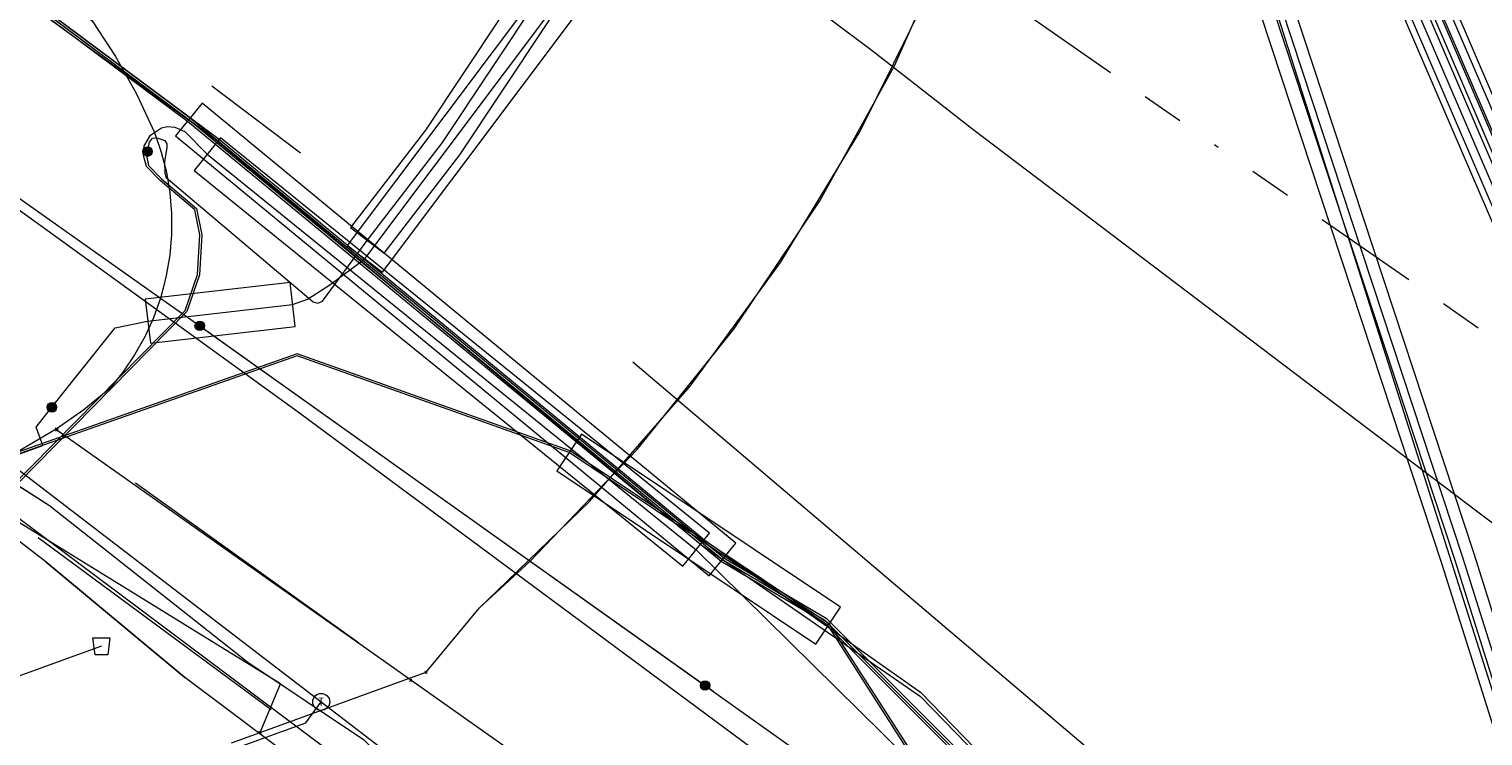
# Model space of a CAD drawing. Header units: metres. Extents: x 151922 to 154458, y 463415 to 464223.
# Tile 135 of 164: x 154259 to 154293, y 463545 to 463562. Entities that reach past the tile are written whole.
import ezdxf
from ezdxf.enums import TextEntityAlignment as Align
from ezdxf.lldxf.tags import DXFTag

# ---------------------------------------------------------------- set-up
doc = ezdxf.new("R2010")
doc.units = ezdxf.units.M
doc.linetypes.add('RI-OVERIG-SO', pattern=[17, 5, -2, 2, -2, 0, -2, 2, -2])
doc.layers.get('0').update_dxf_attribs({"lineweight": 9})
for name, color, linetype, lineweight in [('B-PV-KL-DATA-G', 90, 'KL-DATA-SO', 9), ('B-PV-KL-DATA_HULPSTUK-S', 90, 'Continuous', 9), ('B-PV-KL-DATA_KABELBED-G', 90, 'Continuous', 9), ('B-PV-KL-DATA_MANTELBUIS-G', 90, 'Continuous', 9), ('B-PV-KL-ET_HS-G', 10, 'KL-HS-SO', 9), ('B-PV-KL-ET_HS_MANTELBUIS-G', 10, 'Continuous', 9), ('B-PV-KL-ET_LS-G', 190, 'KL-LS-SO', 9), ('B-PV-KL-ET_LS_HULPSTUK-S', 190, 'Continuous', 9), ('B-PV-KL-ET_LS_KABELBED-G', 190, 'Continuous', 9), ('B-PV-KL-ET_LS_MANTELBUIS-G', 190, 'Continuous', 9), ('B-PV-KL-ET_MS-G', 130, 'KL-MS-SO', 9), ('B-PV-KL-ET_MS_MANTELBUIS-G', 130, 'Continuous', 9), ('B-PV-KL-GAS_HD-G', 30, 'KL-GAS_HD-SO', 9), ('B-PV-KL-GAS_LD-G', 50, 'KL-GAS_LD-SO', 9), ('B-PV-KL-GAS_LD_HULPSTUK-S', 50, 'Continuous', 9), ('B-PV-OG-INFO-G', 7, 'Continuous', 9), ('B-PV-RI-VRIJVERVAL-G', 210, 'RI-OVERIG-SO', 9), ('B-PV-RI-VRIJVERVAL_HULPSTUK-S', 210, 'Continuous', 9)]:
    doc.layers.add(name, color=color, linetype=linetype, lineweight=lineweight)
doc.styles.add('NLCS-ISO', font='txt')
doc.styles.get("Standard").update_dxf_attribs({"font": 'arial.ttf'})
tags = doc.linetypes.add('KL-DATA-SO', pattern='A,4,-1,[101,NLCS.SHX,S=0.5,R=0,X=0,Y=0],-1,4,-1,["D",Standard,S=1,R=0,X=-0.25,Y=-0.5],-1.5', length=12.5).pattern_tags.tags
tags[18] = DXFTag(74, 10)
tags = doc.linetypes.add('KL-GAS_HD-SO', pattern='A,4,-1,[69,NLCS.SHX,S=0.5,R=0,X=0,Y=0],-1,4,-1,["H",Standard,S=1,R=0,X=0,Y=-0.5],-2', length=13).pattern_tags.tags
tags[18] = DXFTag(74, 10)
tags = doc.linetypes.add('KL-GAS_LD-SO', pattern='A,4,-1,[69,NLCS.SHX,S=0.5,R=0,X=0,Y=0],-1,4,-1,["L",Standard,S=1,R=0,X=0.25,Y=-0.5],-2', length=13).pattern_tags.tags
tags[18] = DXFTag(74, 10)
tags = doc.linetypes.add('KL-HS-SO', pattern='A,4,-1,[103,NLCS.SHX,S=0.75,R=0,X=0,Y=0],-1,4,-1,["H",Standard,S=1,R=0,X=0,Y=-0.5],-2', length=13).pattern_tags.tags
tags[18] = DXFTag(74, 10)
tags = doc.linetypes.add('KL-LS-SO', pattern='A,4,-1,[103,NLCS.SHX,S=0.75,R=0,X=0,Y=0],-1,4,-1,["L",Standard,S=1,R=0,X=0,Y=-0.5],-2', length=13).pattern_tags.tags
tags[18] = DXFTag(74, 10)
tags = doc.linetypes.add('KL-MS-SO', pattern='A,4,-1,[103,NLCS.SHX,S=0.75,R=0,X=0,Y=0],-1,4,-1,["M",Standard,S=1,R=0,X=0,Y=-0.5],-2', length=13).pattern_tags.tags
tags[18] = DXFTag(74, 10)

# ---------------------------------------------------------------- blocks, each defined once
blk = doc.blocks.new('SKL-WTB_HULP_T STUK-SO')
at = {"color": 0, "linetype": 'ByBlock', "lineweight": 18}
blk.add_circle((0, 0), 1, dxfattribs=at)
at = {"color": 0, "linetype": 'ByBlock', "lineweight": -2, "style": 'NLCS-ISO'}
blk.add_text('T', height=1, dxfattribs=at).set_placement((0, 0), align=Align.MIDDLE_CENTER)
at = {"color": 0, "linetype": 'ByBlock', "lineweight": 18, "style": 'NLCS-ISO', "flags": 1}
for tag, p in [('TYPE', (1.5, 0)), ('LABEL', (1.5, -1.5)), ('OMSCHRIJVING', (1.5, -3))]:
    blk.add_attdef(tag, p, '', height=1, dxfattribs=at)
blk = doc.blocks.new('SKL-WTB_HULP_MOF-SO')
at = {"linetype": 'ByBlock', "lineweight": 18}
h = blk.add_hatch(color=0, dxfattribs=at)
h.dxf.hatch_style = 1
h.paths.add_polyline_path([(-0.5625, 0, 1), (0.5625, 0, 1)])
at = {"color": 0, "linetype": 'ByBlock', "lineweight": 18}
blk.add_circle((0, 0), 0.5625, dxfattribs=at)
at = {"color": 0, "linetype": 'ByBlock', "lineweight": 18, "style": 'NLCS-ISO', "flags": 1}
for tag, p in [('TYPE', (1.5, 0)), ('LABEL', (1.5, -1.5)), ('OMSCHRIJVING', (1.5, -3))]:
    blk.add_attdef(tag, p, '', height=1, dxfattribs=at)
blk = doc.blocks.new('SKL-WTB_HULP_OVERIG-SO')
at = {"color": 0, "linetype": 'ByBlock', "lineweight": 18}
for points in [[(-0.14, 0.14), (0.14, -0.14)], [(0.14, 0.14), (-0.14, -0.14)]]:
    blk.add_lwpolyline(points, dxfattribs=at)
at = {"color": 0, "linetype": 'ByBlock', "lineweight": 18, "style": 'NLCS-ISO', "flags": 1}
for tag, p in [('TYPE', (1.5, 0)), ('LABEL', (1.5, -1.5)), ('OMSCHRIJVING', (1.5, -3))]:
    blk.add_attdef(tag, p, '', height=1, dxfattribs=at)
blk = doc.blocks.new('SRI-HULP_AFVOER_OPVANG-SO')
at = {"color": 0, "linetype": 'ByBlock', "lineweight": 18}
blk.add_lwpolyline([(-0.75, -1), (-1, 1), (1, 1), (0.75, -1)], close=True, dxfattribs=at)
at = {"color": 0, "linetype": 'ByBlock', "lineweight": 18, "style": 'NLCS-ISO', "flags": 1}
for tag, p in [('TYPE', (1.5, 0)), ('LABEL', (1.5, -1.5)), ('OMSCHRIJVING', (1.5, -3))]:
    blk.add_attdef(tag, p, '', height=1, dxfattribs=at)

msp = doc.modelspace()

# ---------------------------------------------------------------- linework, layer by layer
at = {"layer": 'B-PV-KL-DATA-G', "ltscale": 0.5, "flags": 128}
for points in [[(154391.54, 463451.902), (154381.453, 463460.094), (154380.065, 463461.088), (154375.396, 463458.573), (154352.941, 463477.496), (154351.536, 463477.653), (154349.562, 463478.04), (154344.874, 463482.168), (154340.987, 463485), (154329.318, 463494.698), (154325.382, 463499.504), (154309.602, 463510.564), (154296.461, 463520.96), (154277.603, 463535.657), (154262.685, 463546.849), (154259.396, 463549.586), (154250.779, 463556.16), (154243.312, 463562.124), (154214.197, 463583.819), (154210.974, 463592.57), (154209.949, 463595.744), (154210.154, 463597.102), (154209.573, 463599.566), (154202.836, 463604.689), (154174.505, 463625.47), (154168.022, 463630.24), (154143.949, 463647.172), (154125.193, 463660.928), (154112.214, 463669.584), (154104.25, 463674.905), (154082.39, 463689.365), (154064.729, 463701.37), (154060.747, 463704.403), (154048.041, 463706.901), (154046.112, 463708.27), (154037.621, 463713.181), (154027.093, 463719.451), (154017.577, 463724.891), (154006.473, 463731.059), (153989.885, 463740.109), (153970.638, 463750.367), (153956.403, 463757.521), (153944.023, 463763.495), (153931.081, 463769.306), (153908.546, 463779.641), (153901.817, 463782.784), (153888.707, 463789.032), (153878.494, 463793.928), (153873.389, 463795.991), (153868.707, 463797.774), (153864.105, 463797.03), (153863.414, 463795.863), (153858.062, 463785.76), (153854.378, 463779.068), (153853.365, 463778.986), (153849.975, 463778.768), (153834.979, 463787.579), (153837.111, 463792.543), (153879.09, 463902.029), (153877.61, 463904.976), (153877.114, 463905.774)], [(154242.34, 463702.175), (154260.827, 463650.13), (154284.007, 463585.15), (154289.146, 463570.797), (154292.354, 463562.67), (154294.721, 463557.167), (154297.624, 463551.098), (154299.423, 463547.636), (154301.531, 463543.836), (154306.276, 463536.203), (154310.038, 463530.531), (154314.798, 463523.876), (154319.281, 463518.121), (154324.16, 463512.208), (154330.138, 463505.559), (154334.91, 463500.619), (154342.443, 463493.459), (154349.773, 463487.088), (154358.435, 463480.291), (154376.015, 463466.307), (154378.758, 463465.333), (154378.978, 463465.226), (154379.11, 463465.128), (154379.243, 463464.991), (154379.335, 463464.859), (154379.419, 463464.684), (154379.472, 463464.494), (154379.488, 463464.356), (154379.481, 463464.16), (154379.445, 463463.986), (154379.35, 463463.76), (154378.973, 463463.085), (154376.674, 463459.977), (154376.131, 463459.288), (154375.567, 463458.862), (154375.122, 463458.994), (154364.332, 463467.826), (154354.895, 463475.496), (154353.193, 463476.995), (154351.081, 463477.824), (154348.972, 463477.003), (154348.442, 463476.54), (154342.157, 463469.739), (154337.335, 463463.964), (154337.207, 463463.544), (154337.807, 463463.035)], [(154247.159, 463698.386), (154251.253, 463688.844), (154254.448, 463679.909), (154257.177, 463673.618), (154260.058, 463665.824), (154260.092, 463661.964), (154260.483, 463658.99), (154259.908, 463656.458), (154259.922, 463656.158), (154273.302, 463610.992), (154278.613, 463593.854), (154295.268, 463541.428), (154301.751, 463524.933), (154304.199, 463520.152), (154306.001, 463517.204), (154307.289, 463514.814), (154309.336, 463512.823), (154322.361, 463501.415), (154322.946, 463500.992), (154326.319, 463500.004), (154331.548, 463494.543), (154339.94, 463485.621), (154344.549, 463481.969), (154349.362, 463478.125), (154348.81, 463477.138), (154348.372, 463476.612), (154342.235, 463469.971), (154337.245, 463464.013), (154337.09, 463463.513), (154337.337, 463463.051), (154337.903, 463462.587), (154338.025, 463461.314), (154350.801, 463450.546), (154352.003, 463449.387)], [(154129.1, 463648.8), (154121.5, 463656), (154123.861, 463657.959), (154125.553, 463660.463), (154142.8, 463648.5), (154160.7, 463636), (154209.2, 463601.1), (154209.5, 463599.8), (154263.4, 463559.6), (154274.9, 463550), (154280.1, 463546.4), (154321.7, 463503.6), (154327.9, 463498.7), (154331.7, 463495.4), (154336.2, 463489.6), (154350.5, 463477.3), (154350.1, 463476.9), (154355.8, 463478.9), (154377.6, 463506.3), (154380.9, 463508.7), (154382.7, 463508.4), (154387.5, 463504.4), (154387.4, 463504.4)], [(154238.387, 463559.25), (154240.91, 463562.31), (154241.45, 463563.03), (154235.88, 463567.14), (154206.56, 463588.78), (154201.44, 463592.55), (154207.27, 463600.44), (154210.16, 463598.3), (154263.4, 463559.6), (154274.9, 463550), (154280.1, 463546.4), (154321.7, 463503.6), (154327.9, 463498.7), (154331.7, 463495.4), (154336.2, 463489.6), (154350.62, 463477.33), (154351.41, 463474.23), (154351.76, 463473.94), (154352.42, 463473.84), (154352.83, 463474.11), (154355.8, 463478.9), (154377.61, 463506.27), (154380.9, 463508.7), (154382.7, 463508.4), (154387.46, 463504.39), (154387.444, 463504.363)], [(154209.483, 463599.839), (154263.4, 463559.6), (154274.9, 463550), (154280.1, 463546.4), (154321.7, 463503.6), (154327.9, 463498.7), (154331.7, 463495.4), (154336.2, 463489.6), (154350.5, 463477.3), (154350.102, 463476.9)], [(154209.491, 463599.831), (154263.5, 463559.6), (154275, 463550.1), (154280.1, 463546.5), (154321.7, 463503.6), (154326.4, 463500), (154327.9, 463498.8), (154331.7, 463495.5), (154336.3, 463489.6), (154350.6, 463477.3), (154330.5, 463454), (154331.1, 463449), (154334.7, 463442.8), (154337.9, 463437.8), (154341.4, 463430.9), (154345.9, 463423.5), (154352.3, 463427.2), (154352, 463427.9)], [(154210.152, 463598.314), (154263.4, 463559.6), (154274.9, 463550), (154280.1, 463546.4), (154321.7, 463503.6), (154327.9, 463498.7), (154331.7, 463495.4), (154336.2, 463489.6), (154350.62, 463477.326), (154351.413, 463474.233), (154351.761, 463473.943), (154352.42, 463473.84), (154352.827, 463474.114), (154355.8, 463478.9), (154377.611, 463506.267), (154380.9, 463508.7), (154382.7, 463508.4), (154387.462, 463504.387)], [(154259.537, 463553.249), (154261.035, 463555.135), (154261.801, 463555.288), (154265.236, 463555.684), (154265.585, 463555.809), (154266.118, 463556.147), (154266.948, 463556.766), (154278.509, 463572.176), (154278.855, 463572.334), (154279.74, 463572.617), (154284.545, 463580.384), (154284.641, 463580.495), (154284.778, 463580.52), (154284.844, 463580.501), (154284.974, 463580.417), (154285.02, 463580.342), (154286.638, 463575.074)], [(154242.771, 463560.926), (154243.563, 463561.955), (154243.879, 463562.043), (154245.709, 463560.986), (154252.333, 463555.961), (154255.564, 463553.432), (154259.477, 463550.924), (154264.176, 463547.209), (154266.916, 463545.379), (154267.878, 463544.435), (154274.93, 463539.265), (154280.721, 463535.235), (154321.361, 463504.522), (154293.852, 463494.48)], [(154263.322, 463560.865), (154265.426, 463559.28)], [(154199.959, 463530.815), (154229.14, 463541.45), (154259.321, 463552.345), (154259.166, 463552.782), (154259.537, 463553.249)], [(154259.396, 463549.586), (154262.685, 463546.849)]]:
    msp.add_lwpolyline(points, dxfattribs=at)
at = {"layer": 'B-PV-KL-DATA_KABELBED-G', "ltscale": 0.5, "flags": 128}
for points in [[(154207.861, 463601.253), (154258.254, 463564.264), (154260.491, 463562.401), (154261.046, 463561.557), (154261.539, 463560.675), (154261.967, 463559.759), (154262.127, 463559.293), (154262.247, 463558.816), (154262.328, 463558.33), (154262.368, 463557.839), (154262.368, 463557.346), (154262.327, 463556.856), (154262.245, 463556.37), (154262.182, 463556.102), (154262.106, 463555.838), (154261.94, 463555.372), (154261.736, 463554.921), (154261.495, 463554.49), (154261.219, 463554.079), (154260.91, 463553.693), (154260.292, 463553.19), (154259.639, 463552.733)], [(154264.467, 463545.548), (154264.952, 463546.697), (154257.109, 463551.529), (154254.981, 463552.839), (154253.788, 463553.575), (154243.141, 463561.482), (154197.62, 463595.293), (154194.543, 463591.056), (154193.53, 463589.498), (154179.382, 463569.307), (154171.683, 463565.597), (154170.992, 463566.007), (154155.933, 463576.756)], [(154210.16, 463593.163), (154210.166, 463593.159), (154210.171, 463593.155), (154221.831, 463584.356), (154262.106, 463555.838), (154262.963, 463555.231), (154270.862, 463549.608), (154288.068, 463537.359), (154301.665, 463526.106), (154306.113, 463522.808), (154307.871, 463521.504), (154322.989, 463510.294), (154328.132, 463505.902), (154331.508, 463503.02), (154331.964, 463502.63), (154334.612, 463500), (154343.852, 463490.823), (154351.245, 463484.227), (154366.895, 463470.857), (154389.748, 463451.813), (154390.212, 463451.41), (154390.64, 463450.968)], [(154268.396, 463546.975), (154269.663, 463548.503), (154270.862, 463549.608), (154273.391, 463552.249), (154275.682, 463555.1), (154277.718, 463558.138), (154279.484, 463561.341), (154280.966, 463564.684), (154282.153, 463568.143), (154283.037, 463571.692), (154283.61, 463575.304), (154283.823, 463577.829), (154283.884, 463580.363), (154283.793, 463582.896), (154283.681, 463584.251), (154283.641, 463584.525), (154283.579, 463584.795), (154283.495, 463585.058), (154283.39, 463585.315), (154283.265, 463585.561), (154283.119, 463585.797), (154282.956, 463586.02), (154282.774, 463586.229)], [(154269.663, 463548.503), (154270.301, 463549.119), (154270.83, 463549.63), (154272.268, 463551.02), (154274.649, 463553.751), (154276.786, 463556.676), (154278.665, 463559.773), (154280.272, 463563.02), (154281.594, 463566.392), (154282.623, 463569.866), (154283.35, 463573.415), (154283.573, 463575.327), (154283.771, 463577.013), (154283.881, 463580.634), (154283.681, 463584.251)], [(154262.971, 463555.225), (154270.829, 463549.63), (154270.83, 463549.63), (154275.19, 463546.526)], [(154259.639, 463552.733), (154258.832, 463552.26), (154257.986, 463551.857), (154257.109, 463551.529), (154256.382, 463551.319), (154220.544, 463538.244), (154208.078, 463533.785), (154199.918, 463530.866)], [(154268.035, 463546.785), (154267.98, 463546.824), (154259.654, 463552.711)], [(154258.564, 463551.509), (154259.477, 463550.924), (154264.176, 463547.209), (154266.916, 463545.379)], [(154261.515, 463551.464), (154266.797, 463547.676)], [(154264.467, 463545.548), (154267.98, 463546.824), (154268.395, 463546.975)], [(154326.548, 463501.847), (154326.548, 463501.847), (154326.547, 463501.848), (154278.421, 463539.443), (154268.035, 463546.785)], [(154263.789, 463545.301), (154264.467, 463545.548)]]:
    msp.add_lwpolyline(points, dxfattribs=at)
at = {"layer": 'B-PV-KL-DATA_MANTELBUIS-G', "ltscale": 0.5, "flags": 128}
for points in [[(154269.663, 463548.503), (154270.301, 463549.119), (154270.83, 463549.63), (154272.268, 463551.02), (154274.649, 463553.751), (154276.786, 463556.676), (154278.665, 463559.773), (154280.272, 463563.02), (154281.594, 463566.392), (154282.623, 463569.866), (154283.35, 463573.415), (154283.573, 463575.327), (154283.771, 463577.013), (154283.881, 463580.634), (154283.681, 463584.251)], [(154262.971, 463555.225), (154270.829, 463549.63), (154270.83, 463549.63), (154275.19, 463546.526)], [(154262.971, 463555.225), (154270.829, 463549.63), (154270.83, 463549.63), (154275.19, 463546.526)], [(154262.971, 463555.225), (154270.829, 463549.63), (154270.83, 463549.63), (154275.19, 463546.526)], [(154261.515, 463551.464), (154266.797, 463547.676)], [(154262.695, 463546.841), (154259.396, 463549.586)]]:
    msp.add_lwpolyline(points, dxfattribs=at)
at = {"layer": 'B-PV-KL-ET_HS-G', "ltscale": 0.5, "flags": 128}
for points in [[(154241.365, 463702.942), (154241.537, 463702.467), (154260.207, 463649.909), (154283.387, 463584.929), (154288.529, 463570.565), (154291.744, 463562.419), (154294.12, 463556.893), (154297.033, 463550.805), (154298.842, 463547.322), (154300.963, 463543.503), (154305.722, 463535.847), (154309.494, 463530.158), (154314.27, 463523.48), (154318.766, 463517.709), (154323.658, 463511.775), (154329.673, 463505.091), (154358.01, 463479.786), (154375.64, 463465.775), (154378.498, 463464.736), (154378.792, 463464.447), (154378.761, 463464.039), (154378.427, 463463.439), (154376.11, 463460.308), (154373.845, 463457.435), (154373.557, 463456.491), (154373.984, 463455.602), (154377.652, 463452.168), (154379.425, 463450.642)], [(154241.662, 463702.708), (154241.725, 463702.535), (154260.395, 463649.976), (154283.575, 463584.996), (154288.716, 463570.635), (154291.929, 463562.495), (154294.302, 463556.976), (154297.212, 463550.894), (154299.018, 463547.417), (154301.135, 463543.604), (154305.89, 463535.955), (154309.659, 463530.271), (154314.43, 463523.6), (154318.922, 463517.834), (154323.81, 463511.906), (154329.814, 463505.233), (154358.139, 463479.939), (154375.763, 463465.933), (154378.607, 463464.909), (154378.998, 463464.525), (154378.957, 463463.98), (154378.595, 463463.33), (154376.269, 463460.187), (154374.025, 463457.341), (154373.771, 463456.507), (154374.148, 463455.722), (154377.789, 463452.313), (154379.539, 463450.768), (154379.661, 463450.531)], [(154241.958, 463702.475), (154260.583, 463650.043), (154283.763, 463585.063), (154288.903, 463570.705), (154292.114, 463562.571), (154294.484, 463557.059), (154297.391, 463550.983), (154299.194, 463547.512), (154301.307, 463543.705), (154306.058, 463536.063), (154309.824, 463530.384), (154314.59, 463523.72), (154319.078, 463517.959), (154323.962, 463512.037), (154329.955, 463505.375), (154358.268, 463480.092), (154375.886, 463466.091), (154378.716, 463465.082), (154379.204, 463464.603), (154379.153, 463463.921), (154378.763, 463463.221), (154376.428, 463460.066), (154374.205, 463457.247), (154373.985, 463456.523), (154374.312, 463455.842), (154377.926, 463452.458), (154379.902, 463450.667)], [(154242.106, 463702.359), (154260.677, 463650.077), (154283.857, 463585.097), (154288.997, 463570.741), (154292.206, 463562.609), (154294.576, 463557.101), (154297.481, 463551.027), (154299.282, 463547.56), (154301.393, 463543.755), (154306.142, 463536.117), (154309.906, 463530.44), (154314.67, 463523.78), (154319.156, 463518.021), (154324.038, 463512.103), (154330.025, 463505.445), (154358.332, 463480.168), (154375.948, 463466.169), (154378.667, 463465.206), (154379.26, 463464.624), (154379.198, 463463.795), (154378.838, 463463.154), (154376.51, 463460.007), (154374.188, 463457.063), (154374.006, 463456.476), (154374.264, 463455.914), (154378.397, 463452.152), (154381.359, 463449.959)], [(154242.4, 463702.128), (154260.865, 463650.144), (154284.045, 463585.164), (154289.184, 463570.811), (154292.391, 463562.685), (154294.758, 463557.184), (154297.66, 463551.116), (154299.458, 463547.655), (154301.565, 463543.856), (154306.31, 463536.225), (154310.071, 463530.553), (154314.83, 463523.9), (154319.312, 463518.146), (154324.19, 463512.234), (154330.166, 463505.587), (154358.461, 463480.321), (154376.071, 463466.327), (154378.775, 463465.38), (154379.466, 463464.702), (154379.394, 463463.736), (154379.006, 463463.045), (154376.669, 463459.886), (154374.368, 463456.968), (154374.22, 463456.49), (154374.429, 463456.034), (154378.526, 463452.305), (154381.418, 463450.023)], [(154242.694, 463701.896), (154261.053, 463650.211), (154284.233, 463585.231), (154289.371, 463570.881), (154292.576, 463562.761), (154294.94, 463557.267), (154297.839, 463551.205), (154299.634, 463547.75), (154301.737, 463543.957), (154306.478, 463536.333), (154310.236, 463530.666), (154314.99, 463524.02), (154319.468, 463518.271), (154324.342, 463512.365), (154330.307, 463505.729), (154358.59, 463480.474), (154376.196, 463466.483), (154378.883, 463465.554), (154379.672, 463464.78), (154379.59, 463463.677), (154379.174, 463462.936), (154376.828, 463459.765), (154374.548, 463456.873), (154374.434, 463456.504), (154374.594, 463456.154), (154378.655, 463452.458), (154381.561, 463450.217)], [(154347.111, 463480.347), (154336.294, 463489.675), (154331.78, 463495.489), (154327.686, 463498.657), (154321.071, 463504.065), (154280.105, 463544.755), (154277.951, 463548.114), (154271.805, 463552.222), (154265.347, 463554.518), (154199.355, 463531.28)], [(154350.638, 463477.239), (154336.261, 463489.637), (154331.744, 463495.453), (154327.655, 463498.618), (154321.045, 463504.021), (154280.066, 463544.723), (154277.915, 463548.078), (154271.782, 463552.177), (154265.347, 463554.465), (154199.402, 463531.243)]]:
    msp.add_lwpolyline(points, dxfattribs=at)
at = {"layer": 'B-PV-KL-ET_HS_MANTELBUIS-G', "ltscale": 0.5, "flags": 128}
for points in [[(154241.141, 463703.118), (154241.395, 463702.417), (154260.065, 463649.859), (154283.245, 463584.878), (154288.388, 463570.512), (154291.605, 463562.361), (154293.984, 463556.832), (154296.899, 463550.737), (154298.709, 463547.252), (154300.833, 463543.426), (154305.595, 463535.766), (154309.371, 463530.072), (154314.149, 463523.391), (154318.649, 463517.615), (154323.545, 463511.678), (154329.566, 463504.984), (154357.913, 463479.671), (154375.544, 463465.66), (154376.29, 463466.6)], [(154376.29, 463466.6), (154358.687, 463480.589), (154330.414, 463505.836), (154324.455, 463512.462), (154319.585, 463518.365), (154315.111, 463524.109), (154310.359, 463530.752), (154306.605, 463536.414), (154301.867, 463544.034), (154299.767, 463547.82), (154297.973, 463551.273), (154295.076, 463557.328), (154292.715, 463562.819), (154289.512, 463570.934), (154284.375, 463585.282), (154261.195, 463650.261), (154242.916, 463701.722)], [(154259.579, 463656.063), (154284.083, 463575.012), (154287.691, 463563.981), (154292.449, 463549.532), (154295.027, 463541.359), (154296.082, 463538.76), (154298.661, 463532.012), (154301.246, 463525.635), (154303.924, 463519.943), (154305.664, 463516.999), (154306.999, 463514.96), (154307.54, 463514.164), (154309.077, 463512.551), (154322.151, 463501.167)], [(154322.675, 463501.771), (154309.631, 463513.129), (154308.164, 463514.668), (154307.665, 463515.404), (154306.344, 463517.421), (154304.632, 463520.317), (154301.98, 463525.955), (154299.405, 463532.306), (154296.826, 463539.054), (154295.781, 463541.631), (154293.211, 463549.778), (154288.451, 463564.231), (154284.847, 463575.252), (154260.345, 463656.295)], [(154262.46, 463559.682), (154275.096, 463549.256), (154275.732, 463550.028), (154263.096, 463560.454), (154262.46, 463559.682)], [(154262.902, 463558.858), (154274.478, 463549.488), (154275.107, 463550.266), (154263.532, 463559.636), (154262.902, 463558.858)], [(154277.624, 463547.642), (154278.208, 463548.514), (154272.074, 463552.614), (154271.49, 463551.742), (154277.624, 463547.642)]]:
    msp.add_lwpolyline(points, dxfattribs=at)
at = {"layer": 'B-PV-KL-ET_LS-G', "ltscale": 0.5, "flags": 128}
for points in [[(154278.338, 463535.932), (154257.422, 463551.614), (154237.527, 463566.305), (154217.152, 463581.296), (154209.106, 463587.236), (154209.026, 463587.526), (154209.086, 463587.691), (154211.408, 463590.843), (154208.005, 463597.834)], [(154261.802, 463559.306), (154261.849, 463559.526), (154261.92, 463559.628), (154262.022, 463559.636), (154262.211, 463559.566), (154262.258, 463559.487), (154262.258, 463559.4), (154262.203, 463559.062), (154262.211, 463558.795), (154262.242, 463558.693), (154265.724, 463555.75), (154265.832, 463555.716), (154265.94, 463555.766), (154266.98, 463557.17), (154268.789, 463559.521), (154276.889, 463571.718), (154278.111, 463572.159), (154284.718, 463580.538), (154285.215, 463580.986), (154284.67, 463582.79)], [(154306.819, 463540.591), (154293.269, 463550.788), (154281.34, 463559.83), (154278.958, 463561.692), (154275.076, 463564.604)], [(154261.736, 463559.465), (154261.873, 463559.697), (154262.134, 463559.872), (154262.268, 463559.904), (154262.448, 463559.887), (154262.682, 463559.786), (154263.217, 463559.247), (154274.792, 463549.877), (154321.779, 463503.536), (154323.388, 463502.945)], [(154261.802, 463559.306), (154261.786, 463559.172), (154261.823, 463558.978), (154262.135, 463558.659), (154262.964, 463557.957), (154263.086, 463557.336), (154263.031, 463556.387), (154262.733, 463555.517), (154258.74, 463551.451), (154258.696, 463551.421), (154258.6, 463551.407), (154258.486, 463551.462), (154254.575, 463554.344), (154254.31, 463554.442)], [(154258.527, 463551.307), (154262.69, 463555.545), (154262.981, 463556.397), (154263.036, 463557.333), (154262.918, 463557.93), (154262.101, 463558.622), (154261.778, 463558.952), (154261.708, 463559.212), (154261.723, 463559.44), (154261.736, 463559.465)]]:
    msp.add_lwpolyline(points, dxfattribs=at)
at = {"layer": 'B-PV-KL-ET_LS_KABELBED-G', "ltscale": 0.5, "flags": 128}
msp.add_lwpolyline([(154341.686, 463537.743), (154336.983, 463540.593), (154325.536, 463548.463), (154314.307, 463556.504), (154311.541, 463558.464), (154296.788, 463536.037), (154295.981, 463535.043), (154273.288, 463554.318)], dxfattribs=at)
at = {"layer": 'B-PV-KL-ET_LS_MANTELBUIS-G', "ltscale": 0.5, "flags": 128}
for points in [[(154241.141, 463703.118), (154241.395, 463702.417), (154260.065, 463649.859), (154283.245, 463584.878), (154288.388, 463570.512), (154291.605, 463562.361), (154293.984, 463556.832), (154296.899, 463550.737), (154298.709, 463547.252), (154300.833, 463543.426), (154305.595, 463535.766), (154309.371, 463530.072), (154314.149, 463523.391), (154318.649, 463517.615), (154323.545, 463511.678), (154329.566, 463504.984), (154357.913, 463479.671), (154375.544, 463465.66), (154376.29, 463466.6)], [(154376.29, 463466.6), (154358.687, 463480.589), (154330.414, 463505.836), (154324.455, 463512.462), (154319.585, 463518.365), (154315.111, 463524.109), (154310.359, 463530.752), (154306.605, 463536.414), (154301.867, 463544.034), (154299.767, 463547.82), (154297.973, 463551.273), (154295.076, 463557.328), (154292.715, 463562.819), (154289.512, 463570.934), (154284.375, 463585.282), (154261.195, 463650.261), (154242.916, 463701.722)], [(154259.579, 463656.063), (154284.083, 463575.012), (154287.691, 463563.981), (154292.449, 463549.532), (154295.027, 463541.359), (154296.082, 463538.76), (154298.661, 463532.012), (154301.246, 463525.635), (154303.924, 463519.943), (154305.664, 463516.999), (154306.999, 463514.96), (154307.54, 463514.164), (154309.077, 463512.551), (154322.151, 463501.167)], [(154322.675, 463501.771), (154309.631, 463513.129), (154308.164, 463514.668), (154307.665, 463515.404), (154306.344, 463517.421), (154304.632, 463520.317), (154301.98, 463525.955), (154299.405, 463532.306), (154296.826, 463539.054), (154295.781, 463541.631), (154293.211, 463549.778), (154288.451, 463564.231), (154284.847, 463575.252), (154260.345, 463656.295)], [(154266.529, 463557.081), (154267.366, 463556.453), (154278.927, 463571.862), (154278.091, 463572.49), (154266.529, 463557.081)], [(154276.473, 463571.995), (154268.383, 463559.813), (154266.61, 463557.509), (154267.402, 463556.899), (154269.197, 463559.231), (154277.307, 463571.441), (154276.473, 463571.995)], [(154262.46, 463559.682), (154275.096, 463549.256), (154275.732, 463550.028), (154263.096, 463560.454), (154262.46, 463559.682)], [(154262.902, 463558.858), (154274.478, 463549.488), (154275.107, 463550.266), (154263.532, 463559.636), (154262.902, 463558.858)], [(154261.868, 463554.768), (154265.298, 463555.162), (154265.178, 463556.206), (154261.748, 463555.812), (154261.868, 463554.768)], [(154277.624, 463547.642), (154278.208, 463548.514), (154272.074, 463552.614), (154271.49, 463551.742), (154277.624, 463547.642)], [(154259.214, 463550.168), (154264.728, 463546.095)]]:
    msp.add_lwpolyline(points, dxfattribs=at)
at = {"layer": 'B-PV-KL-ET_MS-G', "ltscale": 0.5, "flags": 128}
for points in [[(154260.186, 463660.676), (154260.407, 463658.994), (154259.833, 463656.465), (154259.848, 463656.145), (154284.388, 463575.108), (154287.995, 463564.081), (154292.753, 463549.63), (154295.329, 463541.468), (154296.38, 463538.878), (154298.959, 463532.129), (154301.54, 463525.763), (154304.207, 463520.092), (154305.936, 463517.167), (154307.265, 463515.138), (154307.79, 463514.365), (154309.285, 463512.768), (154322.314, 463501.356), (154322.913, 463500.924), (154326.279, 463499.938), (154331.494, 463494.491), (154339.889, 463485.566), (154344.502, 463481.91), (154349.329, 463478.055), (154352.462, 463477.421), (154360.708, 463471.699), (154368.862, 463464.863), (154370.094, 463463.465), (154370.033, 463463.234), (154366.787, 463460.074)], [(154375.402, 463452.836), (154378.388, 463455.94), (154378.495, 463456.188), (154378.495, 463456.47), (154378.289, 463456.961), (154369.233, 463464.813), (154360.83, 463471.858), (154352.542, 463477.609), (154349.454, 463478.211), (154344.627, 463482.066), (154340.024, 463485.714), (154331.639, 463494.629), (154326.387, 463500.115), (154323.037, 463501.135), (154322.493, 463501.561), (154309.424, 463512.912), (154307.946, 463514.491), (154307.432, 463515.249), (154306.106, 463517.273), (154304.384, 463520.186), (154301.723, 463525.843), (154299.145, 463532.203), (154296.566, 463538.951), (154295.517, 463541.536), (154292.944, 463549.692), (154288.185, 463564.143), (154284.579, 463575.168), (154260.077, 463656.214), (154260.037, 463656.458), (154260.61, 463658.985), (154260.381, 463660.725)], [(154212.595, 463597.285), (154214.279, 463596.259), (154219.236, 463592.825), (154242.57, 463575.061), (154262.747, 463560.029), (154275.385, 463549.601), (154277.806, 463548.171), (154325.973, 463500), (154331.744, 463495.454), (154336.505, 463490.185)], [(154214.306, 463596.301), (154219.265, 463592.865), (154242.6, 463575.101), (154262.778, 463560.068), (154275.414, 463549.642), (154277.837, 463548.211), (154326.043, 463500), (154331.78, 463495.489), (154336.634, 463490.338), (154339.037, 463488.3)], [(154219.294, 463592.905), (154242.63, 463575.141), (154262.809, 463560.107), (154275.443, 463549.683), (154277.868, 463548.251), (154326.113, 463500), (154331.816, 463495.524), (154336.763, 463490.491), (154341.068, 463486.84)]]:
    msp.add_lwpolyline(points, dxfattribs=at)
at = {"layer": 'B-PV-KL-ET_MS_MANTELBUIS-G', "ltscale": 0.5, "flags": 128}
for points in [[(154241.141, 463703.118), (154241.395, 463702.417), (154260.065, 463649.859), (154283.245, 463584.878), (154288.388, 463570.512), (154291.605, 463562.361), (154293.984, 463556.832), (154296.899, 463550.737), (154298.709, 463547.252), (154300.833, 463543.426), (154305.595, 463535.766), (154309.371, 463530.072), (154314.149, 463523.391), (154318.649, 463517.615), (154323.545, 463511.678), (154329.566, 463504.984), (154357.913, 463479.671), (154375.544, 463465.66), (154376.29, 463466.6)], [(154376.29, 463466.6), (154358.687, 463480.589), (154330.414, 463505.836), (154324.455, 463512.462), (154319.585, 463518.365), (154315.111, 463524.109), (154310.359, 463530.752), (154306.605, 463536.414), (154301.867, 463544.034), (154299.767, 463547.82), (154297.973, 463551.273), (154295.076, 463557.328), (154292.715, 463562.819), (154289.512, 463570.934), (154284.375, 463585.282), (154261.195, 463650.261), (154242.916, 463701.722)], [(154259.579, 463656.063), (154284.083, 463575.012), (154287.691, 463563.981), (154292.449, 463549.532), (154295.027, 463541.359), (154296.082, 463538.76), (154298.661, 463532.012), (154301.246, 463525.635), (154303.924, 463519.943), (154305.664, 463516.999), (154306.999, 463514.96), (154307.54, 463514.164), (154309.077, 463512.551), (154322.151, 463501.167)], [(154322.675, 463501.771), (154309.631, 463513.129), (154308.164, 463514.668), (154307.665, 463515.404), (154306.344, 463517.421), (154304.632, 463520.317), (154301.98, 463525.955), (154299.405, 463532.306), (154296.826, 463539.054), (154295.781, 463541.631), (154293.211, 463549.778), (154288.451, 463564.231), (154284.847, 463575.252), (154260.345, 463656.295)], [(154262.46, 463559.682), (154275.096, 463549.256), (154275.732, 463550.028), (154263.096, 463560.454), (154262.46, 463559.682)], [(154262.902, 463558.858), (154274.478, 463549.488), (154275.107, 463550.266), (154263.532, 463559.636), (154262.902, 463558.858)], [(154277.624, 463547.642), (154278.208, 463548.514), (154272.074, 463552.614), (154271.49, 463551.742), (154277.624, 463547.642)]]:
    msp.add_lwpolyline(points, dxfattribs=at)
at = {"layer": 'B-PV-KL-GAS_HD-G', "ltscale": 0.5, "flags": 128}
msp.add_lwpolyline([(154210.275, 463601.19), (154210.384, 463601.11), (154207.496, 463596.12), (154207.446, 463595.936), (154207.454, 463595.823), (154207.485, 463595.711), (154207.539, 463595.61), (154207.604, 463595.534), (154227.599, 463580.672), (154248.436, 463565.402), (154265.402, 463553.117), (154293.623, 463532.206), (154301.948, 463525.956), (154313.793, 463517.027), (154326.414, 463507.358), (154335.562, 463498.807), (154347.237, 463488.193), (154357.617, 463479.56)], dxfattribs=at)
at = {"layer": 'B-PV-KL-GAS_LD-G', "ltscale": 0.5, "flags": 128}
for points in [[(154206.417, 463603.324), (154208.514, 463601.968), (154202.559, 463593.057), (154243.101, 463563.575), (154255.916, 463553.937), (154265.914, 463546.271)], [(154256.582, 463542.536), (154265.549, 463545.776), (154265.914, 463546.271)], [(154265.914, 463546.271), (154267.303, 463545.206), (154274.169, 463540.11)]]:
    msp.add_lwpolyline(points, dxfattribs=at)
at = {"layer": 'B-PV-OG-INFO-G', "ltscale": 0.5, "flags": 128}
for points in [[(154241.141, 463703.118), (154241.395, 463702.417), (154260.065, 463649.859), (154283.245, 463584.878), (154288.388, 463570.512), (154291.605, 463562.361), (154293.984, 463556.832), (154296.899, 463550.737), (154298.709, 463547.252), (154300.833, 463543.426), (154305.595, 463535.766), (154309.371, 463530.072), (154314.149, 463523.391), (154318.649, 463517.615), (154323.545, 463511.678), (154329.566, 463504.984), (154357.913, 463479.671), (154375.544, 463465.66), (154376.29, 463466.6)], [(154241.141, 463703.118), (154241.395, 463702.417), (154260.065, 463649.859), (154283.245, 463584.878), (154288.388, 463570.512), (154291.605, 463562.361), (154293.984, 463556.832), (154296.899, 463550.737), (154298.709, 463547.252), (154300.833, 463543.426), (154305.595, 463535.766), (154309.371, 463530.072), (154314.149, 463523.391), (154318.649, 463517.615), (154323.545, 463511.678), (154329.566, 463504.984), (154357.913, 463479.671), (154375.544, 463465.66), (154376.29, 463466.6)], [(154241.141, 463703.118), (154241.395, 463702.417), (154260.065, 463649.859), (154283.245, 463584.878), (154288.388, 463570.512), (154291.605, 463562.361), (154293.984, 463556.832), (154296.899, 463550.737), (154298.709, 463547.252), (154300.833, 463543.426), (154305.595, 463535.766), (154309.371, 463530.072), (154314.149, 463523.391), (154318.649, 463517.615), (154323.545, 463511.678), (154329.566, 463504.984), (154357.913, 463479.671), (154375.544, 463465.66), (154376.29, 463466.6)], [(154376.29, 463466.6), (154358.687, 463480.589), (154330.414, 463505.836), (154324.455, 463512.462), (154319.585, 463518.365), (154315.111, 463524.109), (154310.359, 463530.752), (154306.605, 463536.414), (154301.867, 463544.034), (154299.767, 463547.82), (154297.973, 463551.273), (154295.076, 463557.328), (154292.715, 463562.819), (154289.512, 463570.934), (154284.375, 463585.282), (154261.195, 463650.261), (154242.916, 463701.722)], [(154376.29, 463466.6), (154358.687, 463480.589), (154330.414, 463505.836), (154324.455, 463512.462), (154319.585, 463518.365), (154315.111, 463524.109), (154310.359, 463530.752), (154306.605, 463536.414), (154301.867, 463544.034), (154299.767, 463547.82), (154297.973, 463551.273), (154295.076, 463557.328), (154292.715, 463562.819), (154289.512, 463570.934), (154284.375, 463585.282), (154261.195, 463650.261), (154242.916, 463701.722)], [(154376.29, 463466.6), (154358.687, 463480.589), (154330.414, 463505.836), (154324.455, 463512.462), (154319.585, 463518.365), (154315.111, 463524.109), (154310.359, 463530.752), (154306.605, 463536.414), (154301.867, 463544.034), (154299.767, 463547.82), (154297.973, 463551.273), (154295.076, 463557.328), (154292.715, 463562.819), (154289.512, 463570.934), (154284.375, 463585.282), (154261.195, 463650.261), (154242.916, 463701.722)], [(154259.579, 463656.063), (154284.083, 463575.012), (154287.691, 463563.981), (154292.449, 463549.532), (154295.027, 463541.359), (154296.082, 463538.76), (154298.661, 463532.012), (154301.246, 463525.635), (154303.924, 463519.943), (154305.664, 463516.999), (154306.999, 463514.96), (154307.54, 463514.164), (154309.077, 463512.551), (154322.151, 463501.167)], [(154259.579, 463656.063), (154284.083, 463575.012), (154287.691, 463563.981), (154292.449, 463549.532), (154295.027, 463541.359), (154296.082, 463538.76), (154298.661, 463532.012), (154301.246, 463525.635), (154303.924, 463519.943), (154305.664, 463516.999), (154306.999, 463514.96), (154307.54, 463514.164), (154309.077, 463512.551), (154322.151, 463501.167)], [(154259.579, 463656.063), (154284.083, 463575.012), (154287.691, 463563.981), (154292.449, 463549.532), (154295.027, 463541.359), (154296.082, 463538.76), (154298.661, 463532.012), (154301.246, 463525.635), (154303.924, 463519.943), (154305.664, 463516.999), (154306.999, 463514.96), (154307.54, 463514.164), (154309.077, 463512.551), (154322.151, 463501.167)], [(154322.675, 463501.771), (154309.631, 463513.129), (154308.164, 463514.668), (154307.665, 463515.404), (154306.344, 463517.421), (154304.632, 463520.317), (154301.98, 463525.955), (154299.405, 463532.306), (154296.826, 463539.054), (154295.781, 463541.631), (154293.211, 463549.778), (154288.451, 463564.231), (154284.847, 463575.252), (154260.345, 463656.295)], [(154322.675, 463501.771), (154309.631, 463513.129), (154308.164, 463514.668), (154307.665, 463515.404), (154306.344, 463517.421), (154304.632, 463520.317), (154301.98, 463525.955), (154299.405, 463532.306), (154296.826, 463539.054), (154295.781, 463541.631), (154293.211, 463549.778), (154288.451, 463564.231), (154284.847, 463575.252), (154260.345, 463656.295)], [(154322.675, 463501.771), (154309.631, 463513.129), (154308.164, 463514.668), (154307.665, 463515.404), (154306.344, 463517.421), (154304.632, 463520.317), (154301.98, 463525.955), (154299.405, 463532.306), (154296.826, 463539.054), (154295.781, 463541.631), (154293.211, 463549.778), (154288.451, 463564.231), (154284.847, 463575.252), (154260.345, 463656.295)]]:
    msp.add_lwpolyline(points, dxfattribs=at)
at = {"layer": 'B-PV-RI-VRIJVERVAL-G', "ltscale": 0.5, "flags": 128}
for points in [[(154282.55, 463562.61), (154323.63, 463534.06)], [(154260.71, 463547.59), (154205.22, 463527.6)]]:
    msp.add_lwpolyline(points, dxfattribs=at)

# ---------------------------------------------------------------- block references
at = {"layer": 'B-PV-KL-DATA_HULPSTUK-S', "xscale": 0.2, "yscale": 0.2, "zscale": 0.2}
for name, p in [('SKL-WTB_HULP_MOF-SO', (154263.037, 463555.178)), ('SKL-WTB_HULP_MOF-SO', (154259.537, 463553.249)), ('SKL-WTB_HULP_OVERIG-SO', (154259.639, 463552.733)), ('SKL-WTB_HULP_OVERIG-SO', (154259.639, 463552.733)), ('SKL-WTB_HULP_OVERIG-SO', (154259.654, 463552.711)), ('SKL-WTB_HULP_OVERIG-SO', (154268.395, 463546.975)), ('SKL-WTB_HULP_OVERIG-SO', (154268.396, 463546.975)), ('SKL-WTB_HULP_OVERIG-SO', (154268.035, 463546.785)), ('SKL-WTB_HULP_OVERIG-SO', (154268.035, 463546.785)), ('SKL-WTB_HULP_MOF-SO', (154275.003, 463546.66)), ('SKL-WTB_HULP_OVERIG-SO', (154264.467, 463545.548)), ('SKL-WTB_HULP_OVERIG-SO', (154264.467, 463545.548)), ('SKL-WTB_HULP_OVERIG-SO', (154264.467, 463545.548))]:
    msp.add_blockref(name, p, dxfattribs=at)
at = {"layer": 'B-PV-KL-ET_LS_HULPSTUK-S', "xscale": 0.2, "yscale": 0.2, "zscale": 0.2}
msp.add_blockref('SKL-WTB_HULP_MOF-SO', (154261.802, 463559.306), dxfattribs=at)
at = {"layer": 'B-PV-KL-GAS_LD_HULPSTUK-S', "xscale": 0.2, "yscale": 0.2, "zscale": 0.2}
msp.add_blockref('SKL-WTB_HULP_T STUK-SO', (154265.914, 463546.271), dxfattribs=at)
at = {"layer": 'B-PV-RI-VRIJVERVAL_HULPSTUK-S', "xscale": 0.2, "yscale": 0.2, "zscale": 0.2}
msp.add_blockref('SRI-HULP_AFVOER_OPVANG-SO', (154260.71, 463547.59), dxfattribs=at)

doc.saveas('drawing.dxf')
